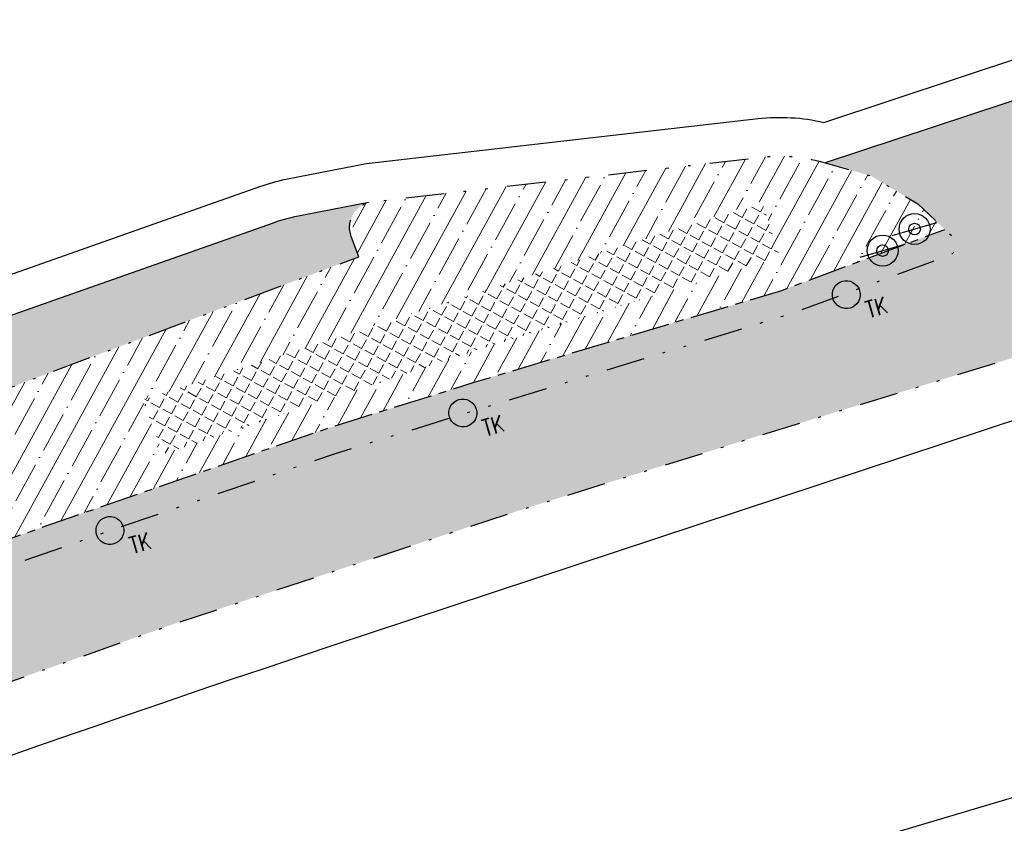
# Model space of a CAD drawing. Header units: metres. Extents: x 152057 to 155740, y 463538 to 465228.
# Tile 20 of 65: x 152653 to 152691, y 464013 to 464044. Entities that reach past the tile are written whole.
import ezdxf

# ---------------------------------------------------------------- set-up
doc = ezdxf.new("R2010")
doc.units = ezdxf.units.M
doc.linetypes.add('CENTER__G5', pattern=[2.4, 1.5, -0.3, 0.3, -0.3])
doc.linetypes.add('DIVIDE__G5', pattern=[3.75, 1.5, -0.75, 0, -0.75, 0, -0.75])
for name, color, linetype in [('-DR-alg-projectgrens 1-500', 3, 'PROJECTGRENS_1-500'), ('-DR-v-inr-verkeersbordpaal', 2, 'Continuous'), ('-DR-v-rio-trottoirkolk', 1, 'Continuous'), ('-DR-v-vh-band 10x20', 5, 'CENTER__G5'), ('-DR-v-vh-band 18-20x25', 5, 'DIVIDE__G5'), ('-DR-v-vh-kantverharding', 1, 'Continuous')]:
    doc.layers.add(name, color=color, linetype=linetype)
for name, color, linetype, lineweight in [('-DR-v-gr-begroeiing', 84, 'Continuous', 9), ('-DR-v-gr-dempen watergang', 170, 'Continuous', 9), ('-DR-v-gr-frezen', 84, 'Continuous', 9), ('-DR-v-vh-arc-asfalt frezen', 252, 'Continuous', 9), ('-DR-v-vh-arc-asfalt opbreken', 252, 'Continuous', 9), ('-DR-v-vh-arc-BSS keiformaat', 252, 'Continuous', 9)]:
    doc.layers.add(name, color=color, linetype=linetype, lineweight=lineweight)
doc.styles.add('18_100', font='romans.shx', dxfattribs={"width": 0.8, "height": 0.18})
doc.styles.add('18_200', font='romans.shx', dxfattribs={"width": 0.8, "height": 0.36})
doc.linetypes.add('PROJECTGRENS_1-500', pattern='A,0.8,-0.32,[133,ltypeshp.shx,S=0.32,R=0,X=-0.32,Y=0],-0.32,3.18', length=4.62)
pattern_1 = [(151.281974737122, (152511.2270875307, 463896.8356202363), (-0.6398389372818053, -0.0114684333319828), [0.7937500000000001, -0.15875, 0, -0.15875])]

# ---------------------------------------------------------------- blocks, each defined once
blk = doc.blocks.new('trottoirkolk bestaand')
at = {"ltscale": 2}
blk.add_ellipse((0, 0), major_axis=(-0.1271585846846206, 0.1271585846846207), ratio=0.9999999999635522, start_param=3.926990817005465, end_param=10.21017612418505, dxfattribs=at)
at = {"ltscale": 2, "style": '18_100', "width": 0.8000000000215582}
blk.add_text('TK', height=0.2160000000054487, dxfattribs=at).set_placement((0.1925943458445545, -0.3747726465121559))
at = {"style": '18_200', "width": 0.8}
blk.add_attdef('HOOGTE', (0.2141699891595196, 0.1788025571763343), '', height=0.25, dxfattribs=at)
blk = doc.blocks.new('verkeersbord')
blk.add_line((-0.2999998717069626, 0.0002770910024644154), (0.2999998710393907, -0.0002770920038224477))
for radius in [0.1999999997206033, 0.07454196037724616]:
    blk.add_circle((2.384185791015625e-11, -2.384185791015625e-11), radius)
at = {"style": '18_200', "width": 0.8}
blk.add_attdef('HOOGTE', (0.2445536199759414, 0.1777872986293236), '', height=0.25, dxfattribs=at)

msp = doc.modelspace()

# ---------------------------------------------------------------- hatches: boundary and pattern name
at = {"layer": '-DR-v-gr-begroeiing'}
h = msp.add_hatch(dxfattribs=at)
h.set_pattern_fill('ANSI38', color=256, scale=0.15)
h.set_pattern_definition([(66.78165376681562, (152421.663329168, 463846.2438439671), (-0.4376781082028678, 0.1877549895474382), []), (156.7816537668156, (152421.663329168, 463846.2438439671), (-1.063111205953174, -0.0621681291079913), [1.190625, -0.714375])])
edge = h.paths.add_edge_path()
edge.add_line((152681.8622080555, 464009.2432360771), (152658.404984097, 464001.3225111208))
edge.add_line((152658.404984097, 464001.3225111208), (152658.0252611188, 464001.004832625))
edge.add_line((152658.0252611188, 464001.004832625), (152659.291, 463997.535))
edge.add_line((152659.291, 463997.535), (152660.5510000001, 463998.05))
edge.add_line((152660.5510000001, 463998.05), (152661.402, 463998.47))
edge.add_line((152661.402, 463998.47), (152671.627, 464004.105))
edge.add_line((152671.627, 464004.105), (152673.6310000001, 464005.0950000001))
edge.add_line((152673.6310000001, 464005.0950000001), (152685.895, 464009.0160000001))
edge.add_line((152685.895, 464009.0160000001), (152698.812, 464012.839))
edge.add_line((152698.812, 464012.839), (152712.1210000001, 464016.796))
edge.add_line((152712.1210000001, 464016.796), (152724.733, 464020.17))
edge.add_line((152724.733, 464020.17), (152737.4040000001, 464023.4840000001))
edge.add_line((152737.4040000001, 464023.4840000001), (152743.105, 464024.972))
edge.add_line((152743.105, 464024.972), (152756.5160000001, 464028.1090000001))
edge.add_line((152756.5160000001, 464028.1090000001), (152770.3540000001, 464031.079))
edge.add_line((152770.3540000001, 464031.079), (152783.469, 464033.61))
edge.add_line((152783.469, 464033.61), (152795.637, 464035.7920000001))
edge.add_line((152795.637, 464035.7920000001), (152808.599, 464038.033))
edge.add_line((152808.599, 464038.033), (152821.574, 464040.062))
edge.add_line((152821.574, 464040.062), (152832.9760000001, 464041.3140000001))
edge.add_line((152832.9760000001, 464041.3140000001), (152839.8901131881, 464041.8945220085))
edge.add_line((152839.8901131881, 464041.8945220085), (152839.6417248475, 464043.6012518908))
edge.add_line((152839.6417248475, 464043.6012518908), (152833.3076275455, 464042.9233865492))
edge.add_line((152833.3076275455, 464042.9233865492), (152823.6719663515, 464041.6616927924))
edge.add_line((152823.6719663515, 464041.6616927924), (152819.5921436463, 464041.1281083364))
edge.add_line((152819.5921436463, 464041.1281083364), (152800.1804273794, 464037.9478101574))
edge.add_line((152800.1804273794, 464037.9478101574), (152785.4803831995, 464035.3721528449))
edge.add_line((152785.4803831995, 464035.3721528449), (152772.5865177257, 464032.9959148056))
edge.add_line((152772.5865177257, 464032.9959148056), (152760.1497656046, 464030.2736257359))
edge.add_line((152760.1497656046, 464030.2736257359), (152750.3777189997, 464028.1342723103))
edge.add_line((152750.3777189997, 464028.1342723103), (152730.5267964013, 464023.1565454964))
edge.add_line((152730.5267964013, 464023.1565454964), (152724.0399352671, 464021.3761325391))
edge.add_line((152724.0399352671, 464021.3761325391), (152703.4330533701, 464015.7104399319))
edge.add_line((152703.4330533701, 464015.7104399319), (152702.7009300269, 464015.5006910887))
edge.add_arc((152850.3339971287, 463497.0807300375), 539.0313335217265, 105.8956304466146, 107.7158468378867)
edge.add_line((152686.308629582, 464010.5497722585), (152681.8622080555, 464009.2432360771))
at = {"layer": '-DR-v-gr-dempen watergang'}
h = msp.add_hatch(dxfattribs=at)
h.set_pattern_fill('ANGLE', color=256, scale=0.075, angle=45)
h.set_pattern_definition([(61.281974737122, (152511.2270875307, 463896.8356202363), (-0.4594357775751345, 0.2517216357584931), [0.381, -0.142875]), (151.281974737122, (152511.2270875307, 463896.8356202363), (-0.2517216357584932, -0.4594357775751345), [0.381, -0.142875])])
h.paths.add_polyline_path([(152658.076, 464028.966), (152658.863, 464026.8740000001), (152671.306, 464030.996), (152682.739, 464034.493), (152682.046, 464036.653)])
at = {"layer": '-DR-v-gr-frezen'}
h = msp.add_hatch(dxfattribs=at)
h.set_pattern_fill('ANSI35', color=256, scale=0.2)
h.set_pattern_definition([(61.281974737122, (152511.2270875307, 463896.8356202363), (-1.113783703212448, 0.6102342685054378), []), (61.281974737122, (152512.0890968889, 463897.0873950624), (-1.113783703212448, 0.6102342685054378), [1.5875, -0.3175, 0, -0.3175])])
h.paths.add_polyline_path([(152633.146, 464017.503), (152632.327, 464019.5649999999), (152649.2090000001, 464025.779), (152649.964, 464023.7710000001), (152642.7470000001, 464021.1959999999)])
h.paths.add_polyline_path([(152658.8630000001, 464026.874), (152658.0760000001, 464028.966), (152682.046, 464036.6529999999), (152682.7390000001, 464034.493), (152671.3060000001, 464030.9959999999)])
edge = h.paths.add_edge_path()
edge.add_line((152670.912, 464029.654), (152682.813, 464033.2100000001))
edge.add_line((152682.813, 464033.2100000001), (152689.1264266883, 464035.5717614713))
edge.add_line((152689.1264266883, 464035.5717614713), (152688.076, 464036.562))
edge.add_line((152688.076, 464036.562), (152686.2770000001, 464037.639))
edge.add_line((152686.2770000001, 464037.639), (152684.3994744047, 464038.1759685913))
edge.add_arc((152682.7496344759, 464032.4072574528), 5.999999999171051, 74.03957569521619, 96.52361066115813)
edge.add_line((152682.0679586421, 464038.3684081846), (152667.1328679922, 464036.6605348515))
edge.add_line((152667.1328679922, 464036.6605348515), (152666.9713782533, 464036.6420680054))
edge.add_line((152666.9713782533, 464036.6420680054), (152666.8130702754, 464036.6108625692))
edge.add_arc((152667.0849908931, 464035.6485428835), 0.9999999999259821, 105.7785868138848, 200.5599790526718)
edge.add_line((152666.1486858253, 464035.2973551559), (152666.4440472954, 464034.5098890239))
edge.add_line((152666.4440472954, 464034.5098890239), (152636.6213500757, 464023.3240419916))
edge.add_line((152636.6213500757, 464023.3240419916), (152635.8537116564, 464025.3706503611))
edge.add_arc((152635.3855591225, 464025.1950564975), 0.4999999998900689, 20.55997903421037, 115.6640101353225)
edge.add_arc((152637.7675705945, 464020.2376356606), 6.000000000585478, 115.6640101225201, 149.042246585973)
edge.add_line((152632.6222896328, 464023.3240711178), (152627.1342230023, 464014.175120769))
edge.add_line((152627.1342230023, 464014.175120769), (152636.6570000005, 464017.6839999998))
edge.add_line((152636.6570000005, 464017.6839999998), (152643.0599999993, 464020.1500000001))
edge.add_line((152643.0599999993, 464020.1500000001), (152656.4230000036, 464024.8170000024))
edge.add_line((152656.4230000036, 464024.8170000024), (152665.1060000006, 464027.8289999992))
edge.add_line((152665.1060000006, 464027.8289999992), (152670.912, 464029.654))
at = {"layer": '-DR-v-vh-arc-asfalt frezen'}
h = msp.add_hatch(dxfattribs=at)
h.set_pattern_fill('AVH-ASFALT_FREESVAK', color=256, scale=0.25, pattern_type=2)
h.set_pattern_definition([(21.78165376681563, (152421.663329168, 463846.2438439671), (0.217786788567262, 0.5076856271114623), [0.3906249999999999, -0.3906249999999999]), (111.7816537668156, (152422.0260653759, 463846.3887933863), (-0.5076856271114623, 0.217786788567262), [0.3906249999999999, -0.3906249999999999])])
edge = h.paths.add_edge_path()
edge.add_line((152724.733, 464020.1700000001), (152712.1210000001, 464016.796))
edge.add_line((152712.1210000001, 464016.796), (152698.812, 464012.8390000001))
edge.add_line((152698.812, 464012.8390000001), (152685.895, 464009.0160000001))
edge.add_line((152685.895, 464009.0160000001), (152673.6310000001, 464005.0950000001))
edge.add_line((152673.6310000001, 464005.0950000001), (152671.627, 464004.1050000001))
edge.add_line((152671.627, 464004.1050000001), (152667.0195331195, 464001.5658238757))
edge.add_line((152667.0195331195, 464001.5658238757), (152667.5588937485, 464000.5322276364))
edge.add_line((152667.5588937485, 464000.5322276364), (152663.4289472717, 463998.4386201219))
edge.add_arc((152641.7481608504, 464041.2071366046), 47.95000002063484, 288.22492961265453, 296.88196939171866, ccw=False)
edge.add_line((152656.744438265, 463995.6624973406), (152651.9019016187, 463994.0680171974))
edge.add_line((152651.9019016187, 463994.0680171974), (152638.0198330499, 463988.8077399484))
edge.add_line((152638.0198330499, 463988.8077399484), (152627.1631617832, 463984.4093912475))
edge.add_arc((152621.1741790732, 463999.1923065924), 15.94999999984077, 282.7660110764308, 292.0542801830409, ccw=False)
edge.add_line((152624.6986502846, 463983.6365808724), (152615.3393744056, 463981.5166598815))
edge.add_line((152615.3393744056, 463981.5166598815), (152615.8192363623, 463979.5242626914))
edge.add_line((152615.8192363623, 463979.5242626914), (152616.967, 463979.7720000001))
edge.add_line((152616.967, 463979.7720000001), (152624.932, 463981.588))
edge.add_line((152624.932, 463981.588), (152626.389, 463981.9520000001))
edge.add_line((152626.389, 463981.9520000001), (152627.537, 463982.3490000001))
edge.add_line((152627.537, 463982.3490000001), (152638.7680000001, 463986.899))
edge.add_line((152638.7680000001, 463986.899), (152652.5860000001, 463992.1350000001))
edge.add_line((152652.5860000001, 463992.1350000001), (152658.911, 463994.2170000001))
edge.add_line((152658.911, 463994.2170000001), (152661.722, 463995.4330000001))
edge.add_line((152661.722, 463995.4330000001), (152664.388, 463996.6450000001))
edge.add_line((152664.388, 463996.6450000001), (152668.508, 463998.7150000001))
edge.add_line((152668.508, 463998.7150000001), (152673.24, 464001.2600000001))
edge.add_line((152673.24, 464001.2600000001), (152675.414, 464002.3580000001))
edge.add_line((152675.414, 464002.3580000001), (152677.333727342, 464002.9386944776))
edge.add_arc((152677.9771748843, 464001.4813616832), 1.593061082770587, 99.8372580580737, 113.8226137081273, ccw=False)
edge.add_line((152677.705, 464003.051), (152681.4470000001, 464004.1890000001))
edge.add_line((152681.4470000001, 464004.1890000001), (152692.259, 464007.605))
edge.add_line((152692.259, 464007.605), (152706.547, 464011.8460000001))
edge.add_line((152706.547, 464011.8460000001), (152721.618, 464016.0720000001))
edge.add_line((152721.618, 464016.0720000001), (152736.985, 464020.061))
edge.add_line((152736.985, 464020.061), (152744.612, 464022.0240000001))
edge.add_line((152744.612, 464022.0240000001), (152758.233, 464025.1340000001))
edge.add_line((152758.233, 464025.1340000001), (152772.2880000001, 464028.1930000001))
edge.add_line((152772.2880000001, 464028.1930000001), (152785.521, 464030.6930000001))
edge.add_line((152785.521, 464030.6930000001), (152800.337, 464033.3850000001))
edge.add_line((152800.337, 464033.3850000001), (152813.809, 464035.5680000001))
edge.add_line((152813.809, 464035.5680000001), (152828.253, 464037.5750000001))
edge.add_line((152828.253, 464037.5750000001), (152840.3572263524, 464038.6848866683))
edge.add_line((152840.3572263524, 464038.6848866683), (152839.8901131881, 464041.8945220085))
edge.add_line((152839.8901131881, 464041.8945220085), (152832.9760000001, 464041.3140000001))
edge.add_line((152832.9760000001, 464041.3140000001), (152821.574, 464040.062))
edge.add_line((152821.574, 464040.062), (152808.599, 464038.033))
edge.add_line((152808.599, 464038.033), (152795.637, 464035.7920000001))
edge.add_line((152795.637, 464035.7920000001), (152783.469, 464033.61))
edge.add_line((152783.469, 464033.61), (152770.3540000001, 464031.0790000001))
edge.add_line((152770.3540000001, 464031.0790000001), (152756.5160000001, 464028.1090000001))
edge.add_line((152756.5160000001, 464028.1090000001), (152743.105, 464024.9720000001))
edge.add_line((152743.105, 464024.9720000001), (152737.4040000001, 464023.4840000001))
edge.add_line((152737.4040000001, 464023.4840000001), (152724.733, 464020.1700000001))
at = {"layer": '-DR-v-vh-arc-asfalt opbreken'}
h = msp.add_hatch(dxfattribs=at)
h.set_pattern_fill('AVH-ASFALT_LAAG1-D', color=256, scale=20, angle=90, pattern_type=2)
h.set_pattern_definition([(171.7816537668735, (121881.1328941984, 951214.3527017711), (-0.08576751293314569, -0.5938383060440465), []), (231.7816537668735, (121881.1328941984, 951214.3527017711), (0.4713953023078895, -0.3711959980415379), [])])
edge = h.paths.add_edge_path()
edge.add_line((152758.233, 464025.1340000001), (152744.612, 464022.0240000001))
edge.add_line((152744.612, 464022.0240000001), (152736.985, 464020.061))
edge.add_line((152736.985, 464020.061), (152721.618, 464016.0720000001))
edge.add_line((152721.618, 464016.0720000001), (152706.547, 464011.8460000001))
edge.add_line((152706.547, 464011.8460000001), (152692.259, 464007.605))
edge.add_line((152692.259, 464007.605), (152681.447, 464004.1890000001))
edge.add_line((152681.447, 464004.1890000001), (152677.705, 464003.051))
edge.add_line((152677.705, 464003.051), (152677.333727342, 464002.9386944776))
edge.add_arc((152677.9771748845, 464001.4813616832), 1.593061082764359, 113.8226137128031, 192.5206365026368)
edge.add_line((152676.422, 464001.1360000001), (152676.8132392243, 464000.2487422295))
edge.add_line((152676.8132392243, 464000.2487422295), (152678.5762087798, 464000.9872038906))
edge.add_line((152678.5762087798, 464000.9872038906), (152678.3540000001, 464001.5550000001))
edge.add_line((152678.3540000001, 464001.5550000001), (152682.5050000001, 464003.1340000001))
edge.add_line((152682.5050000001, 464003.1340000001), (152692.668, 464006.175))
edge.add_line((152692.668, 464006.175), (152707.266, 464010.7970000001))
edge.add_line((152707.266, 464010.7970000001), (152721.739, 464014.8910000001))
edge.add_line((152721.739, 464014.8910000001), (152737.413, 464018.7940000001))
edge.add_line((152737.413, 464018.7940000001), (152744.8630000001, 464020.7110000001))
edge.add_line((152744.8630000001, 464020.7110000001), (152758.716, 464023.7870000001))
edge.add_line((152758.716, 464023.7870000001), (152772.29, 464026.7670000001))
edge.add_line((152772.29, 464026.7670000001), (152786.309, 464029.409))
edge.add_line((152786.309, 464029.409), (152800.44, 464032.0040000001))
edge.add_line((152800.44, 464032.0040000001), (152814.036, 464034.2000000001))
edge.add_line((152814.036, 464034.2000000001), (152828.191, 464036.1900000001))
edge.add_line((152828.191, 464036.1900000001), (152840.549525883, 464037.3635551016))
edge.add_line((152840.549525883, 464037.3635551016), (152840.3572263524, 464038.6848866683))
edge.add_line((152840.3572263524, 464038.6848866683), (152828.253, 464037.5750000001))
edge.add_line((152828.253, 464037.5750000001), (152813.809, 464035.5680000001))
edge.add_line((152813.809, 464035.5680000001), (152800.337, 464033.3850000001))
edge.add_line((152800.337, 464033.3850000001), (152785.521, 464030.6930000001))
edge.add_line((152785.521, 464030.6930000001), (152772.2880000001, 464028.1930000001))
edge.add_line((152772.2880000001, 464028.1930000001), (152758.233, 464025.1340000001))
at = {"layer": '-DR-v-vh-arc-BSS keiformaat'}
h = msp.add_hatch(dxfattribs=at)
h.set_pattern_fill('ANSI36', color=256, scale=0.1, angle=90)
h.set_pattern_definition(pattern_1)
edge = h.paths.add_edge_path()
edge.add_line((152710.034, 464038.9790000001), (152708.664, 464039.7420000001))
edge.add_line((152708.664, 464039.7420000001), (152707.164, 464041.469))
edge.add_line((152707.164, 464041.469), (152706.3420000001, 464042.9460000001))
edge.add_line((152706.3420000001, 464042.9460000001), (152705.4414391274, 464045.0820171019))
edge.add_line((152705.4414391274, 464045.0820171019), (152684.4905958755, 464038.1499080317))
edge.add_line((152684.4905958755, 464038.1499080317), (152686.277, 464037.639))
edge.add_line((152686.277, 464037.639), (152688.076, 464036.5620000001))
edge.add_line((152688.076, 464036.5620000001), (152689.542, 464035.1800000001))
edge.add_arc((152689.1220981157, 464034.988396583), 0.4615511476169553, -66.53263217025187, 24.527461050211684, ccw=False)
edge.add_line((152689.3059001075, 464034.5650217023), (152683.122, 464032.2860000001))
edge.add_line((152683.122, 464032.2860000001), (152670.7920000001, 464028.513))
edge.add_line((152670.7920000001, 464028.513), (152665.532, 464026.8850000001))
edge.add_line((152665.532, 464026.8850000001), (152657.11, 464024.0040000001))
edge.add_line((152657.11, 464024.0040000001), (152643.6510000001, 464019.312))
edge.add_line((152643.6510000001, 464019.312), (152637.0000000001, 464016.697))
edge.add_line((152637.0000000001, 464016.697), (152627.5419999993, 464013.1969999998))
edge.add_arc((152627.3453418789, 464013.621195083), 0.4675637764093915, 153.7490782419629, 294.8725813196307, ccw=False)
edge.add_line((152626.9259999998, 464013.8279999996), (152632.6222896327, 464023.3240711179))
edge.add_arc((152637.7675705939, 464020.2376356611), 5.999999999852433, 115.6640101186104, 149.0422465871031, ccw=False)
edge.add_arc((152635.3855591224, 464025.1950564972), 0.500000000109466, 20.559979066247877, 115.66401009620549, ccw=False)
edge.add_line((152635.8537116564, 464025.3706503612), (152636.6213500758, 464023.3240419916))
edge.add_line((152636.6213500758, 464023.3240419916), (152666.4440472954, 464034.509889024))
edge.add_line((152666.4440472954, 464034.509889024), (152666.1486858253, 464035.297355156))
edge.add_arc((152667.0849908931, 464035.6485428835), 0.9999999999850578, 105.7785867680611, 200.5599790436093, ccw=False)
edge.add_line((152666.8130702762, 464036.6108625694), (152663.9056180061, 464036.0377498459))
edge.add_arc((152664.8726032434, 464031.132146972), 5.00000000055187, 101.1510987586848, 110.4789074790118)
edge.add_line((152663.1232905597, 464035.8161522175), (152630.3513540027, 464024.2795125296))
edge.add_arc((152633.7132071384, 464014.7295533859), 10.12441485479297, 109.3934965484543, 124.5752313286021)
edge.add_arc((152635.375545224, 464012.3176271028), 13.0537076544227, 124.5752313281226, 151.1656309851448)
edge.add_line((152623.9402683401, 464018.6131593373), (152623.5094848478, 464017.790633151))
edge.add_arc((152623.9524146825, 464017.5586565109), 0.5000000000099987, 152.3574988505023, 292.1309985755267)
edge.add_line((152624.1407774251, 464017.095494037), (152614.5766643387, 464013.3000689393))
edge.add_line((152614.5766643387, 464013.3000689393), (152614.2000000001, 464011.8700000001))
edge.add_line((152614.2000000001, 464011.8700000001), (152612.9090000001, 464009.4050000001))
edge.add_line((152612.9090000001, 464009.4050000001), (152609.777, 464006.4240000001))
edge.add_line((152609.777, 464006.4240000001), (152607.58, 464005.17))
edge.add_line((152607.58, 464005.17), (152603.694, 464003.656))
edge.add_line((152603.694, 464003.656), (152599.489, 464002.7970000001))
edge.add_line((152599.489, 464002.7970000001), (152596.8920000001, 464002.5550000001))
edge.add_line((152596.8920000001, 464002.5550000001), (152594.3174431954, 464002.501776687))
edge.add_line((152594.3174431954, 464002.501776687), (152594.6808529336, 464001.6635795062))
edge.add_line((152594.6808529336, 464001.6635795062), (152585.8751901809, 463997.7927248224))
edge.add_arc((152546.3481498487, 464089.6492057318), 100.0000000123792, 290.66737642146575, 293.2828394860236, ccw=False)
edge.add_line((152581.642365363, 463996.0846913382), (152576.6668131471, 463994.2078236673))
edge.add_arc((152603.1374747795, 463924.0344378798), 75.00000000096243, 110.6673764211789, 113.7325281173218)
edge.add_line((152572.952408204, 463992.6920066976), (152573.051, 463991.958))
edge.add_line((152573.051, 463991.958), (152573.0550000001, 463989.702))
edge.add_line((152573.0550000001, 463989.702), (152572.3735680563, 463987.2544715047))
edge.add_line((152572.3735680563, 463987.2544715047), (152572.092, 463986.9990000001))
edge.add_line((152572.092, 463986.9990000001), (152571.402, 463986.421))
edge.add_line((152571.402, 463986.421), (152569.704, 463985.3010000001))
edge.add_line((152569.704, 463985.3010000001), (152567.4730000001, 463984.224))
edge.add_line((152567.4730000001, 463984.224), (152559.3480000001, 463980.4620000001))
edge.add_line((152559.3480000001, 463980.4620000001), (152575.072, 463984.658))
edge.add_line((152575.072, 463984.658), (152578.312, 463985.724))
edge.add_line((152578.312, 463985.724), (152581.3820000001, 463987.013))
edge.add_arc((152581.1559578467, 463987.4715609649), 0.5112467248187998, 208.5784709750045, 296.2404423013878, ccw=False)
edge.add_arc((152582.3139531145, 463987.4057386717), 1.616862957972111, 138.9293538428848, 186.3468245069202, ccw=False)
edge.add_line((152581.095, 463988.4680000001), (152582.529, 463989.5550000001))
edge.add_line((152582.529, 463989.5550000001), (152583.7340000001, 463990.3050000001))
edge.add_line((152583.7340000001, 463990.3050000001), (152593.663, 463994.74))
edge.add_line((152593.663, 463994.74), (152604.646, 463999.3290000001))
edge.add_line((152604.646, 463999.3290000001), (152617.314, 464004.527))
edge.add_line((152617.314, 464004.527), (152627.857, 464008.6830000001))
edge.add_line((152627.857, 464008.6830000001), (152638.1760000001, 464012.7380000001))
edge.add_line((152638.1760000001, 464012.7380000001), (152645.373, 464015.3950000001))
edge.add_line((152645.373, 464015.3950000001), (152659.384, 464020.3300000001))
edge.add_line((152659.384, 464020.3300000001), (152667.367, 464022.959))
edge.add_line((152667.367, 464022.959), (152672.998, 464024.804))
edge.add_line((152672.998, 464024.804), (152683.6540000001, 464028.115))
edge.add_line((152683.6540000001, 464028.115), (152693.052, 464030.9950000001))
edge.add_line((152693.052, 464030.9950000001), (152694.3976513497, 464031.2805812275))
edge.add_line((152694.3976513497, 464031.2805812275), (152707.497, 464035.605))
edge.add_line((152707.497, 464035.605), (152715.8920000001, 464038.175))
edge.add_line((152715.8920000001, 464038.175), (152715.977, 464038.426))
edge.add_line((152715.977, 464038.426), (152712.173, 464038.198))
edge.add_line((152712.173, 464038.198), (152710.034, 464038.9790000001))
h = msp.add_hatch(dxfattribs=at)
h.set_pattern_fill('ANSI36', color=256, scale=0.1, angle=90)
h.set_pattern_definition(pattern_1)
edge = h.paths.add_edge_path()
edge.add_line((152689.542, 464035.18), (152689.1264266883, 464035.5717614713))
edge.add_line((152689.1264266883, 464035.5717614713), (152682.813, 464033.2100000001))
edge.add_line((152682.813, 464033.2100000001), (152670.9120000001, 464029.654))
edge.add_line((152670.9120000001, 464029.654), (152665.1060000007, 464027.8290000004))
edge.add_line((152665.1060000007, 464027.8290000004), (152656.4229999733, 464024.8169999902))
edge.add_line((152656.4229999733, 464024.8169999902), (152643.0599999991, 464020.1499999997))
edge.add_line((152643.0599999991, 464020.1499999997), (152636.6570000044, 464017.6840000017))
edge.add_line((152636.6570000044, 464017.6840000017), (152627.1342230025, 464014.1751207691))
edge.add_line((152627.1342230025, 464014.1751207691), (152626.9260000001, 464013.8279999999))
edge.add_arc((152627.3453418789, 464013.6211950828), 0.4675637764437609, 153.7490781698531, 294.872581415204)
edge.add_line((152627.5420000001, 464013.1969999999), (152637.0000000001, 464016.6969999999))
edge.add_line((152637.0000000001, 464016.6969999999), (152643.6510000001, 464019.3119999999))
edge.add_line((152643.6510000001, 464019.3119999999), (152657.11, 464024.0039999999))
edge.add_line((152657.11, 464024.0039999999), (152665.532, 464026.885))
edge.add_line((152665.532, 464026.885), (152670.7920000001, 464028.513))
edge.add_line((152670.7920000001, 464028.513), (152683.122, 464032.286))
edge.add_line((152683.122, 464032.286), (152689.257, 464034.5470000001))
edge.add_arc((152689.1220981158, 464034.9883965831), 0.4615511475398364, 286.9944686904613, 384.5274610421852)

# ---------------------------------------------------------------- linework, layer by layer
at = {"layer": '-DR-alg-projectgrens 1-500', "flags": 128}
for points in [[(152877.706645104, 464076.4434349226), (152906.2492034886, 464079.6061360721), (152930.6803876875, 464081.6383140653), (152941.2223367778, 464082.4338940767), (152942.7717158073, 464081.1764585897), (152971.7402047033, 464083.3286589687, 0.342855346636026), (152979.3888824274, 464090.2392996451), (152980.9862359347, 464099.249747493), (152988.4203223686, 464097.9318480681), (152987.9335306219, 464095.1859238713), (153019.5858828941, 464091.8286668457, -0.1186970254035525), (153016.4517935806, 464101.6404958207), (153016.1864530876, 464105.27444543), (153022.9304224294, 464105.7048167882), (153023.1912559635, 464102.1325918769, 0.1004424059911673), (153024.8265199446, 464096.2944404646), (153028.2077944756, 464091.4587020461, 0.09518826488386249), (153031.4830929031, 464088.2777545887), (153034.398681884, 464086.3634635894, 0.1236645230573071), (153043.1873450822, 464083.3049202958), (153077.7593281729, 464080.22609248), (153090.0325303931, 464077.3256021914), (153105.7370416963, 464074.2000628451), (153139.0722904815, 464069.1884082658), (153190.9938920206, 464059.082407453), (153197.3451861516, 464057.6405184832), (153196.935937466, 464056.375341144), (153233.2128316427, 464046.6791584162), (153241.6129573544, 464046.3341116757, -0.02169002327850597), (153245.7174522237, 464045.9867576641), (153246.0514625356, 464047.2560449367), (153260.8720105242, 464043.3651558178), (153260.6278963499, 464042.5467247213), (153270.7480441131, 464039.8724752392), (153281.1154799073, 464037.089652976), (153287.2631329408, 464035.6056678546), (153334.587966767, 464023.4818034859), (153336.6676094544, 464022.9112940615), (153337.8094259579, 464022.622876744), (153349.261336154, 464019.7053329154), (153359.9169936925, 464016.8094259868), (153371.2663868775, 464013.9233603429), (153434.6802902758, 463997.3555882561), (153441.0296959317, 464001.1331168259), (153452.4133553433, 463998.1484649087), (153454.7727597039, 463994.1826933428), (153454.2648992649, 463992.2388343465), (153484.5439267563, 463984.328013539), (153488.726740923, 463994.719630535), (153490.1799528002, 463998.1692355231), (153498.752318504, 464019.3320714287), (153506.3087806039, 464025.1224937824), (153511.0612408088, 464018.9205652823), (153507.5063160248, 464016.1964709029, 0.1338115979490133), (153504.1015077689, 464011.7261107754), (153497.4015256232, 463995.1856798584), (153495.9516377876, 463991.7439654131), (153493.7930224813, 463986.3811874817), (153495.9279796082, 463985.5677231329), (153494.6368078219, 463982.8456030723), (153500.4811823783, 463981.0118616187), (153504.701397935, 463990.3997949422), (153505.7593740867, 463990.095255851, -0.02807528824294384), (153506.9405326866, 463993.6305538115), (153511.4484990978, 464004.9637278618, 0.04528067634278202), (153515.3915965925, 464018.2704507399), (153521.7582144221, 464017.1274433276, -0.03401614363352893), (153518.8054064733, 464006.2052663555), (153517.3241729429, 464001.6793986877), (153512.7675004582, 463990.2237759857, 0.08949013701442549), (153511.0030748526, 463981.5229611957), (153510.8992966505, 463976.7126222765, 0.3436135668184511), (153511.1931006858, 463976.3183236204), (153557.1466330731, 463963.6759350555), (153587.9108573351, 463955.4175184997, -0.02128425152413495), (153693.7068401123, 463922.1312519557), (153723.3956488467, 463910.984381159), (153733.0827201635, 463907.309457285), (153743.4536273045, 463903.3298182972), (153750.0465522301, 463900.6119022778), (153754.820777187, 463898.6850581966), (153787.293033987, 463885.9911118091), (153839.5472973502, 463866.643375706), (153847.2165598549, 463865.1235938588), (153850.4942581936, 463866.2110339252), (153852.7758944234, 463867.9720395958), (153869.0712926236, 463894.4618309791), (153870.0799455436, 463899.95915637), (153913.6994950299, 463968.6658241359), (153911.4347349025, 463970.0564111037), (153914.6492963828, 463976.0066248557), (153916.8148530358, 463974.7900178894), (153920.975698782, 463981.2601311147), (153924.3782062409, 463979.0720227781), (153925.7051368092, 463979.3876664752), (153934.5741645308, 463993.586082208, -0.05165973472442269), (153949.3245574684, 464012.5300883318), (153950.4060801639, 464013.657104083, 0.01713651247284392), (153954.9099980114, 464018.6844865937), (153969.5425337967, 464036.1891904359), (153988.9116103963, 464059.5998258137, 0.3942505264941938), (153988.748262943, 464062.3246491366), (153986.0868916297, 464064.8533421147), (153992.7673758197, 464072.1718463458), (153999.5132165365, 464064.3445200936), (154000.4380710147, 464063.0968706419, -0.2499709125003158), (154001.5481921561, 464055.6505270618), (154000.863308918, 464053.7260877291), (153998.8320164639, 464051.0274402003), (153995.0853275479, 464053.8531911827), (153976.0163904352, 464030.8053225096), (153961.3701947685, 464013.2842775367, -0.01713651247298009), (153956.4812719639, 464007.8271431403), (153955.3997492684, 464006.7001273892, 0.05165973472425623), (153941.7154362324, 463989.1252932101), (153935.6346665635, 463979.3905964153), (153937.9515505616, 463977.9543338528), (153927.4705225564, 463961.0470310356), (153927.3018664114, 463957.0661684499), (153926.1305132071, 463952.9867512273), (153904.6968039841, 463925.181218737), (153861.1111270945, 463854.8689488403), (153869.6630002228, 463849.8369959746), (153870.9821236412, 463851.9594498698), (153875.6914930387, 463849.109667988), (153873.9100591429, 463846.2322148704, -0.0007539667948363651), (153877.5408403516, 463844.0518076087), (153878.933052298, 463846.8970165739), (153891.9274755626, 463838.7738646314), (153889.8253224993, 463835.3152719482, 0.4144915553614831), (153890.9675702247, 463830.6422416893), (153892.2526821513, 463829.8686220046), (153888.2742940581, 463823.2598527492), (153884.1075547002, 463813.9085045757), (153880.0444798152, 463805.5758876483), (153877.6306733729, 463802.6921358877), (153885.6858586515, 463798.7207995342), (153937.6143058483, 463774.6247613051), (153959.4164563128, 463764.2543216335), (153995.0944027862, 463745.9311732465), (154013.993628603, 463735.5322908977), (154050.4159738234, 463714.5022630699), (154056.4119918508, 463724.8868921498), (154053.7962939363, 463726.4897791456), (154058.1708208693, 463733.6284239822), (154067.7433502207, 463727.6810185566), (154065.5637786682, 463724.1400503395), (154063.7029406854, 463722.4098205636), (154056.9566240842, 463710.7257336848), (154061.3729713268, 463708.175763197), (154056.4723486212, 463699.2711177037), (154051.8651868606, 463696.9771842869), (154059.9773527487, 463678.0274344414), (153985.8892072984, 463713.2415161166), (153983.7662012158, 463718.8122350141), (153968.9566860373, 463738.3849087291), (153972.5758185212, 463745.6888115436), (153935.7046397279, 463764.8208488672), (153869.3099319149, 463795.3215700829), (153863.8930122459, 463793.5791791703), (153855.1820279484, 463796.8470698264), (153856.7590818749, 463799.1992675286), (153853.3703980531, 463801.286376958), (153852.2085423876, 463798.9949387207), (153842.6516944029, 463804.4397415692), (153840.8769880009, 463806.3693538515), (153840.9818543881, 463807.0485796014), (153773.4675892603, 463843.4161208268), (153762.1069470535, 463846.9341491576), (153689.4547910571, 463879.6010193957), (153681.7636817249, 463883.8979410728), (153680.9835972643, 463885.6500728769), (153668.3285351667, 463890.5401352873), (153597.1432056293, 463913.1088679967), (153593.5831653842, 463911.5055137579), (153515.8743613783, 463932.1311434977), (153512.6986489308, 463930.4245847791), (153501.3881492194, 463933.3553382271), (153497.4506086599, 463928.8627439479), (153493.7083904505, 463932.0913732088), (153476.4702446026, 463936.9532421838), (153475.3952252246, 463933.7680065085), (153467.038216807, 463935.8203192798), (153468.4366927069, 463942.1948855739), (153459.9462030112, 463947.5285776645), (153450.2188935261, 463951.0847456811), (153328.2242483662, 463984.9960030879), (153323.1607710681, 463986.2243367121), (153320.5505400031, 463988.6688705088), (153239.2728836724, 464007.6867160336), (153227.0964270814, 464007.4560105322), (153179.7532577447, 464017.517969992), (153164.9432870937, 464021.6715761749), (153159.1904697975, 464024.6260997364), (153132.6132557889, 464029.3871602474), (153109.2173613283, 464033.881354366), (153051.3923878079, 464036.0547119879), (153024.3830837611, 464032.1835664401), (153004.9403893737, 464033.5332338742), (152999.946965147, 464027.7777209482), (152987.0197312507, 464030.9069458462), (152972.3774583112, 464031.8120006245), (152972.4940959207, 464029.6312307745), (152967.8031160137, 464029.4458561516), (152966.7049804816, 464032.9415339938), (152914.4464966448, 464036.024902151), (152888.387911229, 464036.5568310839), (152883.1368597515, 464031.7951381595), (152878.309744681, 464036.0822030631), (152858.7561469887, 464036.5368471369), (152848.3626950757, 464035.8491490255), (152828.2328875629, 464033.9459401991), (152814.5238059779, 464032.0038618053), (152800.4039394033, 464029.5865071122), (152772.8755484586, 464024.6502509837), (152737.9155121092, 464016.8142603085), (152693.2109410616, 464004.4941815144), (152679.1227762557, 463999.4230573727), (152674.8170142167, 463997.9908467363), (152627.1253774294, 463980.047144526), (152586.3088736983, 463962.6030839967), (152553.3087879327, 463945.8539103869), (152534.8234612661, 463936.3006823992), (152515.0280717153, 463924.0769699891), (152509.8769254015, 463918.6796291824), (152508.7992824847, 463913.6914140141), (152502.234109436, 463912.6969625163), (152491.0537555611, 463903.3340642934), (152488.1795355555, 463896.0394673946), (152481.7216896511, 463892.2594651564), (152480.408838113, 463894.7316253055), (152453.5658761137, 463879.0207258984, 0.03755201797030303), (152440.8796901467, 463870.2556725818), (152430.3260935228, 463861.7271428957), (152410.6930936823, 463845.8614027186, -0.02345910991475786), (152406.3671775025, 463842.6889864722), (152398.6802331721, 463837.5882138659, 0.03391962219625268), (152389.7721062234, 463830.7645683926), (152287.2480054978, 463740.5756379), (152280.9996343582, 463747.3067286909), (152290.6019966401, 463755.7548895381), (152299.5174451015, 463763.6391704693), (152309.6960162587, 463772.5594233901), (152317.8293885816, 463779.6949953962), (152328.8660476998, 463789.4200515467), (152336.7337283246, 463796.3847688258), (152347.2688422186, 463805.675869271), (152354.7357902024, 463812.2838223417), (152366.3291996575, 463822.5266015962), (152374.7059061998, 463829.8204411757), (152385.9072870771, 463839.5408799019), (152390.9712219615, 463843.5274904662), (152396.3865767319, 463847.0850819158), (152400.2053968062, 463849.628639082), (152403.3968138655, 463851.8208421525), (152405.3655073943, 463853.3868704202), (152412.0298127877, 463858.7640822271), (152421.5061053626, 463866.4030630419), (152430.5903917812, 463873.8951960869), (152439.6634512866, 463880.9737555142), (152444.2541490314, 463884.0772927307), (152449.9361107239, 463887.6127355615), (152457.7951992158, 463892.1663277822), (152471.6062557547, 463900.0651440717, 0.3968836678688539), (152472.4054507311, 463902.6891375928), (152465.6496833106, 463916.3252018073), (152462.3068534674, 463921.7600621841), (152454.3582976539, 463929.7086179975), (152457.803257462, 463933.1535778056), (152448.4079582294, 463944.5101545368), (152439.8914804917, 463954.8045657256), (152437.1566161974, 463958.1103710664, 0.03199809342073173), (152428.8295671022, 463966.9572955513), (152419.3581361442, 463959.6290748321), (152407.2466793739, 463965.0727317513), (152409.1293876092, 463969.1209089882), (152407.7077506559, 463972.9277026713), (152405.5722874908, 463973.9385797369), (152410.2145561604, 463984.2243569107), (152395.7397401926, 463999.0643765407, 0.04940599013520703), (152383.4750489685, 464008.0416435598), (152234.8525099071, 464095.8268121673, 0.006341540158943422), (152225.4537809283, 464101.2125096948, 0.05244770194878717), (152146.9438386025, 464134.8934108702), (152140.1821231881, 464137.0906539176, -0.03603781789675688), (152138.3253619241, 464137.8436801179, 0.102357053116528), (152127.9789035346, 464140.1390671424, -0.05537896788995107), (152124.8655822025, 464140.1950274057), (152113.5339093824, 464141.6605683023), (152114.9138205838, 464152.3301458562), (152123.4526777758, 464151.1854252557, 0.3467581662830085), (152131.6001305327, 464156.597941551), (152134.7312803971, 464167.83113026), (152135.4757729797, 464170.4340872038), (152145.8051981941, 464167.5219082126), (152145.0704836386, 464164.9190824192), (152142.6694250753, 464156.402588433, 0.3968720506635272), (152147.6804692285, 464146.796418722), (152150.5133206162, 464145.8122554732, -0.04956241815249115), (152240.2363374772, 464104.9577741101), (152388.8625818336, 464017.1704161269, -0.04948153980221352), (152402.8358871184, 464006.9387336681), (152407.861882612, 464002.4292762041), (152424.5939065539, 463998.4447005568), (152429.4694975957, 464001.1851263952), (152440.1057825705, 463997.5478466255), (152445.940450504, 463971.4511414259), (152468.3669927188, 463944.3192870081), (152479.6650876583, 463952.0391397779), (152484.2398055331, 463956.8956256), (152488.3041570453, 463954.6681102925, 0.1259989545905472), (152491.454791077, 463954.2741827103), (152491.8462974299, 463954.323891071, 0.0935808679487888), (152495.434318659, 463955.7449050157, 0.01581002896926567), (152495.8581125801, 463955.9645765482), (152508.3367126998, 463962.9418583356, -0.02372433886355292), (152559.6873837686, 463988.5367418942), (152572.4447657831, 463994.2183634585), (152581.1129521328, 463997.4881590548, 0.00994004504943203), (152584.7487320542, 463998.9428372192), (152586.6572815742, 464003.1687533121, -0.01145812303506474), (152621.9809427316, 464017.8659590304), (152622.6185206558, 464019.3225347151, -0.116824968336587), (152627.116492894, 464024.3008846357, -0.06633987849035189), (152629.8532729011, 464025.6944030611), (152662.6126850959, 464037.2266338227, -0.04013951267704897), (152663.6155224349, 464037.5094307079), (152666.7407450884, 464038.1254700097), (152681.8975396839, 464039.8586958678, -0.08557589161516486), (152684.4420310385, 464039.7138157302), (152706.3943212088, 464046.9772784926), (152707.2660689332, 464044.3426041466), (152724.6539852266, 464048.6736558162), (152724.2165573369, 464050.6258087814), (152728.0990512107, 464051.5928758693), (152728.5364791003, 464049.6407229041), (152738.2544279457, 464052.0613084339, -0.02379447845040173), (152748.1947763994, 464054.040497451), (152763.9201755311, 464056.4003758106), (152784.6729773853, 464060.6317866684), (152815.2879453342, 464065.8111866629), (152824.5741657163, 464069.110528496), (152858.8745610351, 464074.3100895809), (152874.9706884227, 464076.1209430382)], [(152987.0880438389, 464085.6336830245), (153017.4017394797, 464082.2137261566, 0.1309817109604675), (153024.2220550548, 464077.1426315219), (153027.3255645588, 464075.9071311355), (153027.4985722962, 464079.3389018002, -0.5796896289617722), (153029.8199357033, 464080.5172646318), (153030.3372366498, 464080.1776198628, 0.1236645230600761), (153042.5309316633, 464075.9340912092), (153058.9837906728, 464074.4688723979), (153058.7781531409, 464072.1597802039), (153066.6900837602, 464071.3565688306, -0.0140786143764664), (153068.2813270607, 464071.1496218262), (153069.2159393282, 464070.8482356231), (153081.1997240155, 464068.0030051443), (153088.1270487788, 464066.5499431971), (153088.5120990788, 464068.3856312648), (153116.1552745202, 464061.8527997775, 0.01391721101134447), (153154.3988171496, 464053.931623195, -0.01573698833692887), (153227.4355736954, 464038.5265433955, 0.03386108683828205), (153232.9942272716, 464037.562915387), (153232.3648175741, 464035.1288824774), (153258.8206345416, 464028.2877474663), (153260.0592012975, 464033.0591261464), (153268.3923856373, 464030.9555307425), (153279.460123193, 464027.9096765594), (153288.5948554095, 464025.69405193), (153292.2855441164, 464024.3478742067), (153293.3755420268, 464023.9738749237), (153297.3181153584, 464022.5358091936), (153301.6819731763, 464020.7092159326), (153303.4645788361, 464019.9052957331), (153306.5207028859, 464018.613490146), (153309.9241189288, 464017.3219426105), (153314.0360544, 464015.9811826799), (153327.1290438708, 464012.5509678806), (153338.4406259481, 464009.5240093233), (153346.600019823, 464007.4293947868), (153358.0220421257, 464004.4131811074), (153368.5030627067, 464001.6766535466), (153378.5095278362, 463999.0733530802), (153382.1149501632, 463998.0938683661), (153392.2034123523, 463995.3860602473), (153414.0660147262, 463989.7844183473), (153421.1146055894, 463987.8779880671), (153427.2380301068, 463986.3233725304), (153439.2712182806, 463983.1117885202), (153439.753899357, 463982.9907956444), (153442.2535572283, 463980.5261640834), (153449.8269510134, 463978.5023083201), (153449.5946287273, 463977.6063916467), (153479.8917481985, 463969.7499734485), (153480.1368006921, 463970.6949822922, 0.2398281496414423), (153490.0777172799, 463973.8582433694), (153496.8157401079, 463971.7441092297), (153495.6508222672, 463968.9132399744, 0.4545064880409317), (153496.9356981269, 463966.3380667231), (153503.9711391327, 463964.5056013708), (153502.3059993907, 463958.0157475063, 0.04272763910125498), (153500.344741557, 463958.0860477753, 0.7099078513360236), (153499.2774912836, 463954.4638399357, 0.04645696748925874), (153501.1180951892, 463953.3859110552), (153500.1023585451, 463949.4270947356), (153492.1442888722, 463951.6989706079), (153489.06975231, 463946.3048804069), (153484.1109007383, 463947.7772114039, 0.1765992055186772), (153480.0126553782, 463952.1035159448), (153473.6481256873, 463954.0808434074), (153458.4569434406, 463958.8153904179), (153447.371830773, 463962.2469017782), (153432.8155051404, 463966.5839783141), (153416.2901003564, 463971.4009260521), (153397.5548035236, 463976.3223681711), (153387.232525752, 463979.166281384), (153384.2606308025, 463980.078841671), (153381.6279769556, 463981.2146493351), (153377.8536211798, 463982.8443937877), (153373.5904581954, 463984.6285058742), (153371.6666796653, 463985.3687335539), (153366.2555210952, 463987.3070439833), (153362.0038206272, 463988.653044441), (153361.9326776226, 463988.6717662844), (153328.9983155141, 463997.2176007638), (153313.7100457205, 464001.2574078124), (153262.6664887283, 464014.5655530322), (153260.7500026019, 464015.0701544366), (153226.5455903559, 464024.0791602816), (153201.6811946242, 464030.1430854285), (153174.4920114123, 464036.0114633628), (153144.7451375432, 464041.5910045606), (153140.9175333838, 464042.2008092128), (153122.4588666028, 464045.1436692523), (153118.0286864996, 464045.7666476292), (153112.470945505, 464046.4661047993), (153108.9839985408, 464047.0242167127), (153094.8676705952, 464048.6458494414), (153086.4538229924, 464049.4583454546), (153078.4080037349, 464050.0582706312), (153070.4217617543, 464050.5094707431), (153062.3964519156, 464050.8442763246), (153053.914679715, 464051.0708311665), (153045.8755453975, 464051.149027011), (153042.3564969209, 464051.1339926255), (153017.5135214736, 464051.0680179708), (153009.4800119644, 464050.7383897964, 0.2928382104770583), (152996.2093003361, 464041.8341243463), (152975.4680629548, 464043.2105370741, 0.1120653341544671), (152967.4077748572, 464047.287174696), (152922.5531758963, 464046.3778866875, 0.004988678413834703), (152909.6726690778, 464047.0072401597, 0.01202716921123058), (152883.3879462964, 464047.367085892, 0.02351401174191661), (152860.0031598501, 464046.1894458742, 0.003558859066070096), (152832.7378218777, 464044.0034761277, 0.009941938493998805), (152821.1947861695, 464042.7354225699, 0.01011938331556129), (152772.1571013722, 464034.1767521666, 0.02116209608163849), (152703.203865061, 464016.9615864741), (152685.1044047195, 464011.5977738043), (152657.0346675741, 464002.1312093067), (152653.3042972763, 463998.8505299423), (152651.9049128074, 463997.8468694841), (152649.3762996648, 463996.8407264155), (152645.5141047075, 463995.4455431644), (152625.4574144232, 463987.5585401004, -0.0397315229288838), (152622.8311000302, 463986.7598030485), (152615.3237173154, 463985.1139352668), (152608.392887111, 463983.5737420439), (152587.3625514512, 463973.847496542), (152566.041630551, 463963.5143324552), (152545.3179974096, 463952.7831571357), (152520.6375849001, 463939.0990700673, 0.01231987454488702), (152515.6857100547, 463935.9124524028), (152513.4914769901, 463934.6042793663), (152502.7694165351, 463952.4391717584), (152511.4845171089, 463957.3121312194, -0.01673692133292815), (152547.0818941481, 463975.6802419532), (152562.2169405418, 463979.6506515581), (152575.5013483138, 463983.2201597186), (152578.8480711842, 463984.3212728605), (152582.1278099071, 463985.7553979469), (152583.0975401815, 463987.0340639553, -0.02740238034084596), (152666.8560718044, 464019.9386026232), (152697.3507251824, 464030.0285193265), (152700.6804336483, 464029.3394598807), (152718.7758868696, 464033.878942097), (152717.8384886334, 464038.6800599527), (152740.2001046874, 464044.2499806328, -0.02550222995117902), (152750.0547805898, 464046.1771635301), (152753.3210382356, 464046.278396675), (152756.540193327, 464046.3333553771), (152762.5467028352, 464046.97128671), (152764.0373556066, 464047.1849853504), (152776.1604815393, 464049.6035940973), (152785.9307335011, 464051.4564180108), (152799.9863652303, 464053.9298337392), (152811.4845817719, 464055.783513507), (152817.3178519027, 464056.8442924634), (152819.6637912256, 464057.493335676), (152820.0035659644, 464055.1206534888), (152842.6326488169, 464058.3612015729), (152842.3653751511, 464060.3302080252), (152855.4680030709, 464062.1087635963), (152876.7301885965, 464064.5950312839), (152889.1629315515, 464066.0314995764), (152910.3291988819, 464068.1255366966), (152923.149358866, 464069.4376070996), (152923.3579297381, 464067.3996738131), (152929.0992476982, 464067.8769074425), (152973.0484671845, 464071.1420942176), (152972.8919993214, 464073.2481423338, -0.3506254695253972), (152974.783553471, 464075.7323650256, 0.2263564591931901), (152986.0689892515, 464085.061231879, -0.3226231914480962)]]:
    msp.add_lwpolyline(points, format="xyb", close=True, dxfattribs=at)
at = {"layer": '-DR-v-vh-band 10x20', "flags": 128}
msp.add_lwpolyline([(152627.1342230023, 464014.175120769), (152636.657, 464017.684), (152643.06, 464020.15), (152656.423, 464024.817), (152665.106, 464027.829), (152670.912, 464029.654), (152682.813, 464033.21), (152689.1264266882, 464035.5717614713)], dxfattribs=at)
at = {"layer": '-DR-v-vh-band 18-20x25', "flags": 128}
for points in [[(152666.4440472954, 464034.5098890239), (152666.1486858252, 464035.2973551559, -0.4879290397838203), (152666.9713782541, 464036.6420680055), (152682.0679586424, 464038.3684081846, -0.09842106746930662), (152684.3994744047, 464038.1759685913), (152686.277, 464037.639), (152688.076, 464036.562), (152689.542, 464035.18, -0.4532676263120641), (152689.257, 464034.547), (152683.122, 464032.286), (152670.792, 464028.513), (152665.532, 464026.885), (152657.11, 464024.004), (152643.651, 464019.312), (152637, 464016.697), (152627.542, 464013.197, -0.707538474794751), (152626.926, 464013.828), (152632.6222896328, 464023.3240711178, -0.1466785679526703), (152635.169012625, 464025.6457311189, -0.4405524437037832), (152635.8537116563, 464025.3706503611), (152636.6213500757, 464023.3240419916), (152666.4440472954, 464034.5098890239)], [(152581.382, 463987.013, -0.4023115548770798), (152580.707, 463987.227, -0.2099013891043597), (152581.095, 463988.468), (152582.529, 463989.555), (152583.734, 463990.305), (152593.663, 463994.74), (152604.646, 463999.329), (152617.314, 464004.527), (152627.857, 464008.683), (152638.176, 464012.738), (152645.373, 464015.395), (152659.384, 464020.33), (152667.367, 464022.959), (152672.998, 464024.804), (152683.654, 464028.115), (152693.052, 464030.995), (152695.964, 464031.613), (152697.93, 464031.692), (152698.664, 464031.366), (152698.904, 464030.757), (152698.939, 464030.385), (152698.688, 464030.205)]]:
    msp.add_lwpolyline(points, format="xyb", dxfattribs=at)
at = {"layer": '-DR-v-vh-kantverharding'}
msp.add_lwpolyline([(152705.4414391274, 464045.0820171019), (152684.4905958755, 464038.1499080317)], dxfattribs=at)
msp.add_lwpolyline([(152666.8130702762, 464036.6108625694), (152663.9056180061, 464036.0377498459, 0.04072273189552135), (152663.1232905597, 464035.8161522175), (152630.3513540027, 464024.2795125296, 0.0663398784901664), (152627.9677246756, 464023.0658119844, 0.116545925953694), (152623.9402683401, 464018.6131593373), (152623.5094848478, 464017.790633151, 0.6987357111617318), (152624.1407774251, 464017.095494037), (152614.5766643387, 464013.3000689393)], format="xyb", dxfattribs=at)

# ---------------------------------------------------------------- block references
at = {"layer": '-DR-v-inr-verkeersbordpaal', "xscale": 3, "yscale": 3, "zscale": 3, "rotation": 16.28}
for p in [(152687.957, 464035.584), (152686.7199999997, 464034.7489999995)]:
    msp.add_blockref('verkeersbord', p, dxfattribs=at)
at = {"layer": '-DR-v-rio-trottoirkolk', "xscale": 3, "yscale": 3, "zscale": 3, "rotation": 16.28}
for p in [(152685.312, 464033.044), (152670.47, 464028.463), (152656.807, 464023.913)]:
    msp.add_blockref('trottoirkolk bestaand', p, dxfattribs=at)

doc.saveas('drawing.dxf')
